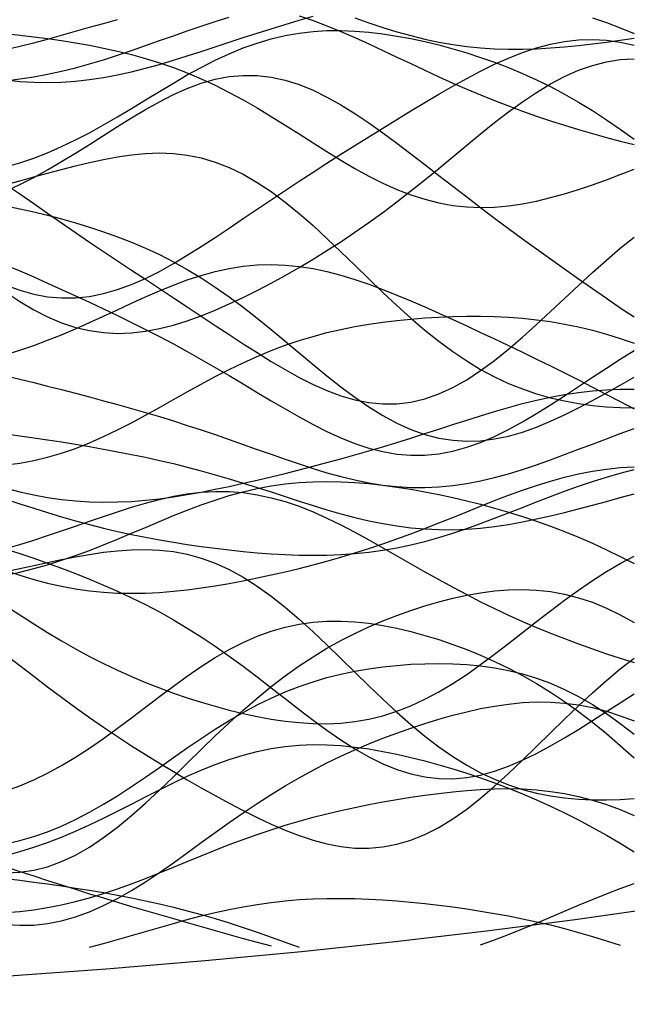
# Model space of a CAD drawing. Extents: x -15.9 to 15.9, y -4.2 to 4.2.
# Tile 10 of 14: x 5.4 to 8.7, y -4.2 to 1.1. Entities that reach past the tile are written whole.
import ezdxf

# ---------------------------------------------------------------- set-up
doc = ezdxf.new("R2010")
doc.units = 0

msp = doc.modelspace()

# ---------------------------------------------------------------- linework, layer by layer
at = {"layer": 'CNC'}
for points in [[(5.34117, 0.74659), (5.41587, 0.73902), (5.49057, 0.73446), (5.56527, 0.73307), (5.63998, 0.73493), (5.71468, 0.74003), (5.78938, 0.74832), (5.86408, 0.75962), (5.93878, 0.77373), (6.01348, 0.79038), (6.08819, 0.80924), (6.16289, 0.82996), (6.23759, 0.85217), (6.31229, 0.8755), (6.38699, 0.89959), (6.46169, 0.92409), (6.5364, 0.94871), (6.6111, 0.97318), (6.6858, 0.99727), (6.7605, 1.02084), (6.8352, 1.04376), (6.9099, 1.06597), (6.98461, 1.08744)], [(5.34117, 0.74217), (5.41587, 0.75183), (5.49057, 0.7636), (5.56527, 0.77759), (5.63998, 0.79383), (5.71468, 0.81225), (5.78938, 0.83274), (5.86408, 0.85508), (5.93878, 0.87901), (6.01348, 0.90419), (6.08819, 0.93025), (6.16289, 0.95679), (6.23759, 0.9834), (6.31229, 1.00968), (6.38699, 1.03522), (6.46169, 1.05968), (6.5364, 1.08275)], [(5.34117, 0.90896), (5.41587, 0.92687), (5.49057, 0.9457), (5.56527, 0.96543), (5.63998, 0.98592), (5.71468, 1.00695), (5.78938, 1.02822), (5.86408, 1.04936), (5.93878, 1.06995)], [(6.9099, 1.08915), (6.98461, 1.06435), (7.05931, 1.03654), (7.13401, 1.00617), (7.20871, 0.97374), (7.28341, 0.93978), (7.35811, 0.9048), (7.43282, 0.86928), (7.50752, 0.83368), (7.58222, 0.79839), (7.65692, 0.76375), (7.73162, 0.73002), (7.80632, 0.6974), (7.88103, 0.66602), (7.95573, 0.63595), (8.03043, 0.60718), (8.10513, 0.57971), (8.17983, 0.55345), (8.25453, 0.52836), (8.32924, 0.50437), (8.40394, 0.48142), (8.47864, 0.45951), (8.55334, 0.43865), (8.62804, 0.41894), (8.70274, 0.40049)], [(7.20871, 1.07822), (7.28341, 1.05209), (7.35811, 1.02739), (7.43282, 1.00449), (7.50752, 0.98372), (7.58222, 0.96533), (7.65692, 0.94952), (7.73162, 0.93643), (7.80632, 0.92609), (7.88103, 0.91851), (7.95573, 0.91362), (8.03043, 0.91127), (8.10513, 0.9113), (8.17983, 0.91351), (8.25453, 0.91766), (8.32924, 0.92352), (8.40394, 0.93085), (8.47864, 0.93943), (8.55334, 0.94908), (8.62804, 0.95962), (8.70274, 0.97092)], [(8.47864, 1.07876), (8.55334, 1.0532), (8.62804, 1.02537), (8.70274, 0.99548)], [(5.34117, 0.28079), (5.41587, 0.30287), (5.49057, 0.32834), (5.56527, 0.35731), (5.63998, 0.38975), (5.71468, 0.42552), (5.78938, 0.46431), (5.86408, 0.50569), (5.93878, 0.54913), (6.01348, 0.59399), (6.08819, 0.63956), (6.16289, 0.68511), (6.23759, 0.72986), (6.31229, 0.77308), (6.38699, 0.81404), (6.46169, 0.85212), (6.5364, 0.88677), (6.6111, 0.91753), (6.6858, 0.94407), (6.7605, 0.9662), (6.8352, 0.98381), (6.9099, 0.99694), (6.98461, 1.0057), (7.05931, 1.01032), (7.13401, 1.01106), (7.20871, 1.00823), (7.28341, 1.00218), (7.35811, 0.99322), (7.43282, 0.98167), (7.50752, 0.96777), (7.58222, 0.95172), (7.65692, 0.93366), (7.73162, 0.91363), (7.80632, 0.89162), (7.88103, 0.86755), (7.95573, 0.84129), (8.03043, 0.81265), (8.10513, 0.78147), (8.17983, 0.74755), (8.25453, 0.71075), (8.32924, 0.67096), (8.40394, 0.62815), (8.47864, 0.5824), (8.55334, 0.53387), (8.62804, 0.48284), (8.70274, 0.42971)], [(5.34117, 0.9944), (5.41587, 0.98679), (5.49057, 0.97802), (5.56527, 0.96818), (5.63998, 0.95728), (5.71468, 0.94525), (5.78938, 0.93196), (5.86408, 0.91722), (5.93878, 0.90081), (6.01348, 0.88244), (6.08819, 0.86185), (6.16289, 0.83878), (6.23759, 0.81298), (6.31229, 0.78428), (6.38699, 0.75256), (6.46169, 0.71782), (6.5364, 0.68013), (6.6111, 0.63968), (6.6858, 0.59678), (6.7605, 0.55184), (6.8352, 0.50538), (6.9099, 0.458), (6.98461, 0.41039), (7.05931, 0.36328), (7.13401, 0.31742), (7.20871, 0.27357), (7.28341, 0.23246), (7.35811, 0.19477), (7.43282, 0.1611), (7.50752, 0.13197), (7.58222, 0.10778), (7.65692, 0.08879), (7.73162, 0.07515), (7.80632, 0.06688), (7.88103, 0.06387), (7.95573, 0.06589), (8.03043, 0.07262), (8.10513, 0.08364), (8.17983, 0.0985), (8.25453, 0.11669), (8.32924, 0.13768), (8.40394, 0.16098), (8.47864, 0.1861), (8.55334, 0.21261), (8.62804, 0.24014), (8.70274, 0.26841)], [(5.34117, -0.35207), (5.41587, -0.37915), (5.49057, -0.39978), (5.56527, -0.41351), (5.63998, -0.42009), (5.71468, -0.4194), (5.78938, -0.41154), (5.86408, -0.39673), (5.93878, -0.37538), (6.01348, -0.34801), (6.08819, -0.31523), (6.16289, -0.27777), (6.23759, -0.23636), (6.31229, -0.19177), (6.38699, -0.14474), (6.46169, -0.09596), (6.5364, -0.04608), (6.6111, 0.00438), (6.6858, 0.05496), (6.7605, 0.10534), (6.8352, 0.15527), (6.9099, 0.20462), (6.98461, 0.25335), (7.05931, 0.30146), (7.13401, 0.34902), (7.20871, 0.3961), (7.28341, 0.44279), (7.35811, 0.48913), (7.43282, 0.53511), (7.50752, 0.58068), (7.58222, 0.62566), (7.65692, 0.66983), (7.73162, 0.71282), (7.80632, 0.75423), (7.88103, 0.79354), (7.95573, 0.83019), (8.03043, 0.86357), (8.10513, 0.89306), (8.17983, 0.91806), (8.25453, 0.938), (8.32924, 0.9524), (8.40394, 0.96086), (8.47864, 0.96312), (8.55334, 0.95904), (8.62804, 0.94866), (8.70274, 0.93215)], [(5.34117, -0.38961), (5.41587, -0.43922), (5.49057, -0.48337), (5.56527, -0.5214), (5.63998, -0.55285), (5.71468, -0.57743), (5.78938, -0.59501), (5.86408, -0.60563), (5.93878, -0.60949), (6.01348, -0.60692), (6.08819, -0.59836), (6.16289, -0.58434), (6.23759, -0.56542), (6.31229, -0.54219), (6.38699, -0.51522), (6.46169, -0.48506), (6.5364, -0.45216), (6.6111, -0.41693), (6.6858, -0.37967), (6.7605, -0.34057), (6.8352, -0.29975), (6.9099, -0.25724), (6.98461, -0.21299), (7.05931, -0.16691), (7.13401, -0.1189), (7.20871, -0.06885), (7.28341, -0.01668), (7.35811, 0.03762), (7.43282, 0.094), (7.50752, 0.15228), (7.58222, 0.2122), (7.65692, 0.27336), (7.73162, 0.33523), (7.80632, 0.39719), (7.88103, 0.45849), (7.95573, 0.51832), (8.03043, 0.57582), (8.10513, 0.63009), (8.17983, 0.68025), (8.25453, 0.72548), (8.32924, 0.765), (8.40394, 0.79818), (8.47864, 0.82451), (8.55334, 0.84365), (8.62804, 0.85542), (8.70274, 0.85986)], [(5.34117, 0.15149), (5.41587, 0.187), (5.49057, 0.2252), (5.56527, 0.26603), (5.63998, 0.30929), (5.71468, 0.3546), (5.78938, 0.40142), (5.86408, 0.44907), (5.93878, 0.49672), (6.01348, 0.54346), (6.08819, 0.58831), (6.16289, 0.63026), (6.23759, 0.66831), (6.31229, 0.70152), (6.38699, 0.72904), (6.46169, 0.75012), (6.5364, 0.7642), (6.6111, 0.77085), (6.6858, 0.76985), (6.7605, 0.76116), (6.8352, 0.74492), (6.9099, 0.72148), (6.98461, 0.6913), (7.05931, 0.655), (7.13401, 0.61329), (7.20871, 0.56696), (7.28341, 0.51682), (7.35811, 0.46369), (7.43282, 0.40836), (7.50752, 0.35153), (7.58222, 0.29386), (7.65692, 0.23586), (7.73162, 0.17796), (7.80632, 0.12046), (7.88103, 0.06356), (7.95573, 0.00735), (8.03043, -0.04816), (8.10513, -0.10302), (8.17983, -0.15729), (8.25453, -0.21106), (8.32924, -0.26439), (8.40394, -0.31728), (8.47864, -0.36967), (8.55334, -0.42139), (8.62804, -0.47219), (8.70274, -0.52169)], [(5.34117, 0.18699), (5.41587, 0.20738), (5.49057, 0.22773), (5.56527, 0.24797), (5.63998, 0.26787), (5.71468, 0.28711), (5.78938, 0.3052), (5.86408, 0.32158), (5.93878, 0.33557), (6.01348, 0.34645), (6.08819, 0.35347), (6.16289, 0.35588), (6.23759, 0.35299), (6.31229, 0.34416), (6.38699, 0.32888), (6.46169, 0.30679), (6.5364, 0.27767), (6.6111, 0.24151), (6.6858, 0.19847), (6.7605, 0.1489), (6.8352, 0.09333), (6.9099, 0.03248), (6.98461, -0.03281), (7.05931, -0.10158), (7.13401, -0.17278), (7.20871, -0.24533), (7.28341, -0.31812), (7.35811, -0.39011), (7.43282, -0.46028), (7.50752, -0.52773), (7.58222, -0.59169), (7.65692, -0.65152), (7.73162, -0.70674), (7.80632, -0.75701), (7.88103, -0.80216), (7.95573, -0.84216), (8.03043, -0.87711), (8.10513, -0.90719), (8.17983, -0.93267), (8.25453, -0.95387), (8.32924, -0.97112), (8.40394, -0.98474), (8.47864, -0.99501), (8.55334, -1.00214), (8.62804, -1.00628), (8.70274, -1.00748)], [(5.34117, 0.18684), (5.41587, 0.13645), (5.49057, 0.08516), (5.56527, 0.03347), (5.63998, -0.01823), (5.71468, -0.06967), (5.78938, -0.12068), (5.86408, -0.17119), (5.93878, -0.22121), (6.01348, -0.27084), (6.08819, -0.3202), (6.16289, -0.36943), (6.23759, -0.41867), (6.31229, -0.46799), (6.38699, -0.51741), (6.46169, -0.56685), (6.5364, -0.61613), (6.6111, -0.66494), (6.6858, -0.71283), (6.7605, -0.75927), (6.8352, -0.80359), (6.9099, -0.84503), (6.98461, -0.8828), (7.05931, -0.91603), (7.13401, -0.94388), (7.20871, -0.96556), (7.28341, -0.98031), (7.35811, -0.98752), (7.43282, -0.98671), (7.50752, -0.97755), (7.58222, -0.95992), (7.65692, -0.93389), (7.73162, -0.89974), (7.80632, -0.85793), (7.88103, -0.80911), (7.95573, -0.75412), (8.03043, -0.69389), (8.10513, -0.6295), (8.17983, -0.56206), (8.25453, -0.4927), (8.32924, -0.42257), (8.40394, -0.35273), (8.47864, -0.28416), (8.55334, -0.21772), (8.62804, -0.15414), (8.70274, -0.09396)], [(5.34117, 0.07282), (5.41587, 0.05761), (5.49057, 0.04078), (5.56527, 0.02247), (5.63998, 0.00274), (5.71468, -0.01846), (5.78938, -0.04125), (5.86408, -0.06585), (5.93878, -0.09252), (6.01348, -0.12158), (6.08819, -0.15336), (6.16289, -0.18816), (6.23759, -0.22627), (6.31229, -0.26789), (6.38699, -0.31313), (6.46169, -0.36198), (6.5364, -0.41431), (6.6111, -0.46983), (6.6858, -0.52812), (6.7605, -0.58859), (6.8352, -0.65054), (6.9099, -0.71315), (6.98461, -0.7755), (7.05931, -0.83661), (7.13401, -0.89549), (7.20871, -0.95111), (7.28341, -1.00254), (7.35811, -1.04887), (7.43282, -1.08932), (7.50752, -1.12326), (7.58222, -1.15019), (7.65692, -1.16979), (7.73162, -1.18192), (7.80632, -1.18662), (7.88103, -1.18409), (7.95573, -1.1747), (8.03043, -1.15894), (8.10513, -1.13744), (8.17983, -1.11089), (8.25453, -1.08002), (8.32924, -1.04558), (8.40394, -1.00833), (8.47864, -0.96895), (8.55334, -0.92808), (8.62804, -0.88624), (8.70274, -0.84387)], [(5.34117, -0.7228), (5.41587, -0.6995), (5.49057, -0.67401), (5.56527, -0.64635), (5.63998, -0.61661), (5.71468, -0.58502), (5.78938, -0.55193), (5.86408, -0.51776), (5.93878, -0.48306), (6.01348, -0.44842), (6.08819, -0.4145), (6.16289, -0.38196), (6.23759, -0.35149), (6.31229, -0.32373), (6.38699, -0.29927), (6.46169, -0.27864), (6.5364, -0.26226), (6.6111, -0.25045), (6.6858, -0.24341), (6.7605, -0.24124), (6.8352, -0.2439), (6.9099, -0.25123), (6.98461, -0.26299), (7.05931, -0.27886), (7.13401, -0.29842), (7.20871, -0.32125), (7.28341, -0.34687), (7.35811, -0.37482), (7.43282, -0.40465), (7.50752, -0.43597), (7.58222, -0.4684), (7.65692, -0.50167), (7.73162, -0.53554), (7.80632, -0.56988), (7.88103, -0.60458), (7.95573, -0.63962), (8.03043, -0.67502), (8.10513, -0.71082), (8.17983, -0.74709), (8.25453, -0.78387), (8.32924, -0.8212), (8.40394, -0.85907), (8.47864, -0.89739), (8.55334, -0.93604), (8.62804, -0.9748), (8.70274, -1.01336)], [(5.34117, -0.24416), (5.41587, -0.2752), (5.49057, -0.30741), (5.56527, -0.34051), (5.63998, -0.37427), (5.71468, -0.40857), (5.78938, -0.44333), (5.86408, -0.47859), (5.93878, -0.51443), (6.01348, -0.55096), (6.08819, -0.58832), (6.16289, -0.62668), (6.23759, -0.66615), (6.31229, -0.70681), (6.38699, -0.74868), (6.46169, -0.79168), (6.5364, -0.83566), (6.6111, -0.88033), (6.6858, -0.92533), (6.7605, -0.97015), (6.8352, -1.01424), (6.9099, -1.05691), (6.98461, -1.09746), (7.05931, -1.13514), (7.13401, -1.16917), (7.20871, -1.19884), (7.28341, -1.22345), (7.35811, -1.2424), (7.43282, -1.25519), (7.50752, -1.26147), (7.58222, -1.261), (7.65692, -1.25373), (7.73162, -1.23975), (7.80632, -1.21931), (7.88103, -1.19283), (7.95573, -1.16083), (8.03043, -1.12397), (8.10513, -1.08299), (8.17983, -1.03868), (8.25453, -0.99189), (8.32924, -0.94342), (8.40394, -0.89408), (8.47864, -0.8446), (8.55334, -0.79565), (8.62804, -0.74777), (8.70274, -0.70141)], [(5.34117, -1.3124), (5.41587, -1.30348), (5.49057, -1.29028), (5.56527, -1.27274), (5.63998, -1.25094), (5.71468, -1.22504), (5.78938, -1.19534), (5.86408, -1.16223), (5.93878, -1.12616), (6.01348, -1.08768), (6.08819, -1.0474), (6.16289, -1.00593), (6.23759, -0.96393), (6.31229, -0.92203), (6.38699, -0.88081), (6.46169, -0.84084), (6.5364, -0.80258), (6.6111, -0.76645), (6.6858, -0.73276), (6.7605, -0.70173), (6.8352, -0.67349), (6.9099, -0.64809), (6.98461, -0.62549), (7.05931, -0.60559), (7.13401, -0.58824), (7.20871, -0.57326), (7.28341, -0.56044), (7.35811, -0.54959), (7.43282, -0.54052), (7.50752, -0.53307), (7.58222, -0.52714), (7.65692, -0.52264), (7.73162, -0.51959), (7.80632, -0.51801), (7.88103, -0.518), (7.95573, -0.51969), (8.03043, -0.52325), (8.10513, -0.52885), (8.17983, -0.53667), (8.25453, -0.54689), (8.32924, -0.55964), (8.40394, -0.57501), (8.47864, -0.59303), (8.55334, -0.61366), (8.62804, -0.6368), (8.70274, -0.66225)], [(5.34117, -0.8374), (5.41587, -0.85481), (5.49057, -0.87293), (5.56527, -0.89159), (5.63998, -0.91068), (5.71468, -0.93011), (5.78938, -0.94988), (5.86408, -0.96998), (5.93878, -0.99048), (6.01348, -1.01145), (6.08819, -1.03298), (6.16289, -1.05516), (6.23759, -1.07806), (6.31229, -1.10173), (6.38699, -1.12619), (6.46169, -1.15139), (6.5364, -1.17724), (6.6111, -1.20357), (6.6858, -1.23016), (6.7605, -1.25674), (6.8352, -1.28295), (6.9099, -1.30841), (6.98461, -1.3327), (7.05931, -1.35538), (7.13401, -1.37599), (7.20871, -1.3941), (7.28341, -1.40931), (7.35811, -1.42126), (7.43282, -1.42964), (7.50752, -1.43425), (7.58222, -1.43494), (7.65692, -1.43167), (7.73162, -1.42448), (7.80632, -1.41352), (7.88103, -1.39901), (7.95573, -1.38125), (8.03043, -1.36062), (8.10513, -1.33754), (8.17983, -1.31247), (8.25453, -1.28589), (8.32924, -1.25826), (8.40394, -1.23006), (8.47864, -1.20169), (8.55334, -1.17356), (8.62804, -1.14596), (8.70274, -1.11917)], [(5.34117, -1.43877), (5.41587, -1.45742), (5.49057, -1.47368), (5.56527, -1.48729), (5.63998, -1.49808), (5.71468, -1.50594), (5.78938, -1.51084), (5.86408, -1.51282), (5.93878, -1.51197), (6.01348, -1.50845), (6.08819, -1.50247), (6.16289, -1.49424), (6.23759, -1.48404), (6.31229, -1.47212), (6.38699, -1.45873), (6.46169, -1.44413), (6.5364, -1.42851), (6.6111, -1.41207), (6.6858, -1.39494), (6.7605, -1.37722), (6.8352, -1.35898), (6.9099, -1.34025), (6.98461, -1.321), (7.05931, -1.30124), (7.13401, -1.2809), (7.20871, -1.25997), (7.28341, -1.2384), (7.35811, -1.2162), (7.43282, -1.19339), (7.50752, -1.17003), (7.58222, -1.14623), (7.65692, -1.12214), (7.73162, -1.09796), (7.80632, -1.07394), (7.88103, -1.05037), (7.95573, -1.02755), (8.03043, -1.00583), (8.10513, -0.98555), (8.17983, -0.96706), (8.25453, -0.95066), (8.32924, -0.93665), (8.40394, -0.92526), (8.47864, -0.9167), (8.55334, -0.91107), (8.62804, -0.90843), (8.70274, -0.90874)], [(5.34117, -1.1479), (5.41587, -1.15772), (5.49057, -1.16821), (5.56527, -1.17927), (5.63998, -1.19087), (5.71468, -1.20297), (5.78938, -1.21559), (5.86408, -1.22881), (5.93878, -1.24268), (6.01348, -1.25731), (6.08819, -1.2728), (6.16289, -1.28926), (6.23759, -1.30677), (6.31229, -1.32539), (6.38699, -1.34515), (6.46169, -1.36603), (6.5364, -1.38795), (6.6111, -1.41079), (6.6858, -1.43436), (6.7605, -1.45842), (6.8352, -1.48268), (6.9099, -1.50681), (6.98461, -1.53044), (7.05931, -1.55317), (7.13401, -1.57462), (7.20871, -1.59438), (7.28341, -1.61208), (7.35811, -1.6274), (7.43282, -1.64003), (7.50752, -1.64975), (7.58222, -1.65639), (7.65692, -1.65987), (7.73162, -1.66015), (7.80632, -1.65731), (7.88103, -1.65147), (7.95573, -1.64282), (8.03043, -1.63162), (8.10513, -1.61816), (8.17983, -1.60277), (8.25453, -1.58579), (8.32924, -1.56757), (8.40394, -1.54845), (8.47864, -1.52875), (8.55334, -1.50876), (8.62804, -1.48871), (8.70274, -1.46881)], [(5.34117, -1.87915), (5.41587, -1.90389), (5.49057, -1.92627), (5.56527, -1.94598), (5.63998, -1.96278), (5.71468, -1.97653), (5.78938, -1.98716), (5.86408, -1.99465), (5.93878, -1.99909), (6.01348, -2.0006), (6.08819, -1.99938), (6.16289, -1.99563), (6.23759, -1.9896), (6.31229, -1.98155), (6.38699, -1.97171), (6.46169, -1.9603), (6.5364, -1.94754), (6.6111, -1.93356), (6.6858, -1.9185), (6.7605, -1.90242), (6.8352, -1.88536), (6.9099, -1.8673), (6.98461, -1.84822), (7.05931, -1.82806), (7.13401, -1.80676), (7.20871, -1.78425), (7.28341, -1.76049), (7.35811, -1.73547), (7.43282, -1.70923), (7.50752, -1.68182), (7.58222, -1.6534), (7.65692, -1.62416), (7.73162, -1.59433), (7.80632, -1.56424), (7.88103, -1.53424), (7.95573, -1.50473), (8.03043, -1.47613), (8.10513, -1.44888), (8.17983, -1.42341), (8.25453, -1.40012), (8.32924, -1.37941), (8.40394, -1.36158), (8.47864, -1.34691), (8.55334, -1.33557), (8.62804, -1.32766), (8.70274, -1.32319)], [(5.34117, -1.49673), (5.41587, -1.52134), (5.49057, -1.54547), (5.56527, -1.56888), (5.63998, -1.59134), (5.71468, -1.61269), (5.78938, -1.63283), (5.86408, -1.65169), (5.93878, -1.66925), (6.01348, -1.68554), (6.08819, -1.70059), (6.16289, -1.71449), (6.23759, -1.72729), (6.31229, -1.73906), (6.38699, -1.74985), (6.46169, -1.7597), (6.5364, -1.7686), (6.6111, -1.7765), (6.6858, -1.78333), (6.7605, -1.78897), (6.8352, -1.79327), (6.9099, -1.79606), (6.98461, -1.79713), (7.05931, -1.79628), (7.13401, -1.79331), (7.20871, -1.78803), (7.28341, -1.78027), (7.35811, -1.76993), (7.43282, -1.75692), (7.50752, -1.74124), (7.58222, -1.72295), (7.65692, -1.70218), (7.73162, -1.67912), (7.80632, -1.65404), (7.88103, -1.62726), (7.95573, -1.59916), (8.03043, -1.57015), (8.10513, -1.54069), (8.17983, -1.51122), (8.25453, -1.4822), (8.32924, -1.45407), (8.40394, -1.42722), (8.47864, -1.40202), (8.55334, -1.37875), (8.62804, -1.35766), (8.70274, -1.33888)], [(5.34117, -1.90288), (5.41587, -1.88672), (5.49057, -1.86823), (5.56527, -1.84734), (5.63998, -1.82407), (5.71468, -1.79856), (5.78938, -1.77101), (5.86408, -1.74174), (5.93878, -1.71114), (6.01348, -1.67965), (6.08819, -1.64779), (6.16289, -1.61608), (6.23759, -1.58506), (6.31229, -1.55527), (6.38699, -1.5272), (6.46169, -1.50131), (6.5364, -1.47797), (6.6111, -1.45751), (6.6858, -1.44014), (6.7605, -1.42602), (6.8352, -1.41519), (6.9099, -1.40763), (6.98461, -1.40324), (7.05931, -1.40185), (7.13401, -1.40327), (7.20871, -1.40726), (7.28341, -1.41356), (7.35811, -1.42193), (7.43282, -1.43214), (7.50752, -1.44399), (7.58222, -1.45732), (7.65692, -1.47202), (7.73162, -1.48804), (7.80632, -1.50537), (7.88103, -1.52404), (7.95573, -1.54414), (8.03043, -1.56577), (8.10513, -1.58904), (8.17983, -1.61406), (8.25453, -1.64094), (8.32924, -1.66974), (8.40394, -1.70045), (8.47864, -1.73304), (8.55334, -1.76738), (8.62804, -1.80326), (8.70274, -1.84041)], [(5.34117, -1.76106), (5.41587, -1.73923), (5.49057, -1.71624), (5.56527, -1.69214), (5.63998, -1.66708), (5.71468, -1.64135), (5.78938, -1.61528), (5.86408, -1.58934), (5.93878, -1.56405), (6.01348, -1.54), (6.08819, -1.51781), (6.16289, -1.49809), (6.23759, -1.48147), (6.31229, -1.46851), (6.38699, -1.45971), (6.46169, -1.4555), (6.5364, -1.45617), (6.6111, -1.46192), (6.6858, -1.47282), (6.7605, -1.48881), (6.8352, -1.50969), (6.9099, -1.53516), (6.98461, -1.56482), (7.05931, -1.59816), (7.13401, -1.63463), (7.20871, -1.67362), (7.28341, -1.7145), (7.35811, -1.75666), (7.43282, -1.79952), (7.50752, -1.84251), (7.58222, -1.88517), (7.65692, -1.9271), (7.73162, -1.96796), (7.80632, -2.00752), (7.88103, -2.04563), (7.95573, -2.08221), (8.03043, -2.11724), (8.10513, -2.15077), (8.17983, -2.18285), (8.25453, -2.21357), (8.32924, -2.243), (8.40394, -2.2712), (8.47864, -2.29818), (8.55334, -2.32391), (8.62804, -2.34829), (8.70274, -2.37115)], [(5.34117, -1.76424), (5.41587, -1.78748), (5.49057, -1.81232), (5.56527, -1.83856), (5.63998, -1.86606), (5.71468, -1.8948), (5.78938, -1.92481), (5.86408, -1.95623), (5.93878, -1.98926), (6.01348, -2.02412), (6.08819, -2.06108), (6.16289, -2.10038), (6.23759, -2.14222), (6.31229, -2.18676), (6.38699, -2.23405), (6.46169, -2.28406), (6.5364, -2.3366), (6.6111, -2.39137), (6.6858, -2.44793), (6.7605, -2.5057), (6.8352, -2.56399), (6.9099, -2.62198), (6.98461, -2.67881), (7.05931, -2.73352), (7.13401, -2.78518), (7.20871, -2.83282), (7.28341, -2.87557), (7.35811, -2.9126), (7.43282, -2.94323), (7.50752, -2.9669), (7.58222, -2.9832), (7.65692, -2.99191), (7.73162, -2.99299), (7.80632, -2.98658), (7.88103, -2.97298), (7.95573, -2.95265), (8.03043, -2.92619), (8.10513, -2.8943), (8.17983, -2.85777), (8.25453, -2.81742), (8.32924, -2.77407), (8.40394, -2.72854), (8.47864, -2.68159), (8.55334, -2.63391), (8.62804, -2.58606), (8.70274, -2.53854)], [(5.34117, -1.88475), (5.41587, -1.86794), (5.49057, -1.85149), (5.56527, -1.83547), (5.63998, -1.82006), (5.71468, -1.80559), (5.78938, -1.79249), (5.86408, -1.78131), (5.93878, -1.77268), (6.01348, -1.76728), (6.08819, -1.76582), (6.16289, -1.76899), (6.23759, -1.77745), (6.31229, -1.79176), (6.38699, -1.81239), (6.46169, -1.83966), (6.5364, -1.87371), (6.6111, -1.91452), (6.6858, -1.96188), (6.7605, -2.01538), (6.8352, -2.07444), (6.9099, -2.13832), (6.98461, -2.20614), (7.05931, -2.2769), (7.13401, -2.34953), (7.20871, -2.42293), (7.28341, -2.49598), (7.35811, -2.56761), (7.43282, -2.63682), (7.50752, -2.70271), (7.58222, -2.76452), (7.65692, -2.82161), (7.73162, -2.87352), (7.80632, -2.91995), (7.88103, -2.96076), (7.95573, -2.99596), (8.03043, -3.02567), (8.10513, -3.05013), (8.17983, -3.06967), (8.25453, -3.08464), (8.32924, -3.09544), (8.40394, -3.10244), (8.47864, -3.10598), (8.55334, -3.10633), (8.62804, -3.10371), (8.70274, -3.09822)], [(5.34117, -2.06715), (5.41587, -2.11572), (5.49057, -2.16354), (5.56527, -2.2101), (5.63998, -2.25497), (5.71468, -2.29784), (5.78938, -2.3385), (5.86408, -2.37683), (5.93878, -2.41278), (6.01348, -2.44639), (6.08819, -2.47775), (6.16289, -2.50699), (6.23759, -2.53424), (6.31229, -2.5596), (6.38699, -2.58319), (6.46169, -2.60502), (6.5364, -2.62508), (6.6111, -2.64327), (6.6858, -2.65941), (6.7605, -2.67324), (6.8352, -2.68444), (6.9099, -2.69264), (6.98461, -2.69742), (7.05931, -2.69833), (7.13401, -2.69495), (7.20871, -2.68689), (7.28341, -2.67379), (7.35811, -2.65541), (7.43282, -2.63157), (7.50752, -2.60226), (7.58222, -2.56756), (7.65692, -2.52771), (7.73162, -2.4831), (7.80632, -2.43424), (7.88103, -2.38177), (7.95573, -2.32643), (8.03043, -2.26906), (8.10513, -2.21054), (8.17983, -2.15179), (8.25453, -2.09371), (8.32924, -2.03717), (8.40394, -1.98299), (8.47864, -1.93188), (8.55334, -1.88444), (8.62804, -1.84116), (8.70274, -1.80235)], [(5.34117, -3.49596), (5.41587, -3.4934), (5.49057, -3.48276), (5.56527, -3.46383), (5.63998, -3.43661), (5.71468, -3.40131), (5.78938, -3.35832), (5.86408, -3.30824), (5.93878, -3.25183), (6.01348, -3.18999), (6.08819, -3.12372), (6.16289, -3.05411), (6.23759, -2.98226), (6.31229, -2.90929), (6.38699, -2.83625), (6.46169, -2.76412), (6.5364, -2.69378), (6.6111, -2.62597), (6.6858, -2.56128), (6.7605, -2.50016), (6.8352, -2.44288), (6.9099, -2.3896), (6.98461, -2.34031), (7.05931, -2.29493), (7.13401, -2.25326), (7.20871, -2.21508), (7.28341, -2.18011), (7.35811, -2.1481), (7.43282, -2.11884), (7.50752, -2.09217), (7.58222, -2.06799), (7.65692, -2.04631), (7.73162, -2.02724), (7.80632, -2.01097), (7.88103, -1.99778), (7.95573, -1.98803), (8.03043, -1.98211), (8.10513, -1.98046), (8.17983, -1.98349), (8.25453, -1.99158), (8.32924, -2.00504), (8.40394, -2.02411), (8.47864, -2.04889), (8.55334, -2.07933), (8.62804, -2.11526), (8.70274, -2.15634)], [(5.34117, -3.05809), (5.41587, -3.0304), (5.49057, -2.99849), (5.56527, -2.96223), (5.63998, -2.92164), (5.71468, -2.87692), (5.78938, -2.82845), (5.86408, -2.77675), (5.93878, -2.72252), (6.01348, -2.66653), (6.08819, -2.60967), (6.16289, -2.55287), (6.23759, -2.49709), (6.31229, -2.44326), (6.38699, -2.39227), (6.46169, -2.3449), (6.5364, -2.30185), (6.6111, -2.26368), (6.6858, -2.23079), (6.7605, -2.20345), (6.8352, -2.18176), (6.9099, -2.1657), (6.98461, -2.1551), (7.05931, -2.1497), (7.13401, -2.14915), (7.20871, -2.15307), (7.28341, -2.16102), (7.35811, -2.1726), (7.43282, -2.18743), (7.50752, -2.20519), (7.58222, -2.22562), (7.65692, -2.24856), (7.73162, -2.27395), (7.80632, -2.30178), (7.88103, -2.33218), (7.95573, -2.36529), (8.03043, -2.40132), (8.10513, -2.44052), (8.17983, -2.4831), (8.25453, -2.52924), (8.32924, -2.57908), (8.40394, -2.63264), (8.47864, -2.68984), (8.55334, -2.75047), (8.62804, -2.81417), (8.70274, -2.88045)], [(5.34117, -2.33011), (5.41587, -2.38711), (5.49057, -2.44431), (5.56527, -2.50113), (5.63998, -2.55712), (5.71468, -2.61192), (5.78938, -2.66531), (5.86408, -2.71715), (5.93878, -2.76744), (6.01348, -2.81621), (6.08819, -2.86359), (6.16289, -2.90969), (6.23759, -2.95465), (6.31229, -2.99856), (6.38699, -3.04147), (6.46169, -3.08333), (6.5364, -3.12401), (6.6111, -3.16326), (6.6858, -3.20072), (6.7605, -3.23592), (6.8352, -3.2683), (6.9099, -3.2972), (6.98461, -3.32192), (7.05931, -3.34173), (7.13401, -3.3559), (7.20871, -3.36375), (7.28341, -3.36467), (7.35811, -3.35817), (7.43282, -3.34387), (7.50752, -3.32159), (7.58222, -3.29132), (7.65692, -3.25323), (7.73162, -3.20771), (7.80632, -3.15533), (7.88103, -3.09683), (7.95573, -3.0331), (8.03043, -2.96518), (8.10513, -2.89417), (8.17983, -2.82123), (8.25453, -2.74755), (8.32924, -2.67426), (8.40394, -2.60245), (8.47864, -2.5331), (8.55334, -2.46705), (8.62804, -2.40498), (8.70274, -2.34741)], [(5.34117, -3.34047), (5.41587, -3.32337), (5.49057, -3.30204), (5.56527, -3.27627), (5.63998, -3.24598), (5.71468, -3.21126), (5.78938, -3.17234), (5.86408, -3.1296), (5.93878, -3.08356), (6.01348, -3.03485), (6.08819, -2.98417), (6.16289, -2.9323), (6.23759, -2.88003), (6.31229, -2.82815), (6.38699, -2.77741), (6.46169, -2.72849), (6.5364, -2.68201), (6.6111, -2.63845), (6.6858, -2.59819), (6.7605, -2.5615), (6.8352, -2.52851), (6.9099, -2.49926), (6.98461, -2.47367), (7.05931, -2.45159), (7.13401, -2.43282), (7.20871, -2.41713), (7.28341, -2.40426), (7.35811, -2.394), (7.43282, -2.38617), (7.50752, -2.38065), (7.58222, -2.3774), (7.65692, -2.37646), (7.73162, -2.37797), (7.80632, -2.38214), (7.88103, -2.38926), (7.95573, -2.39969), (8.03043, -2.41379), (8.10513, -2.43198), (8.17983, -2.45463), (8.25453, -2.48208), (8.32924, -2.51457), (8.40394, -2.55229), (8.47864, -2.59526), (8.55334, -2.64339), (8.62804, -2.69642), (8.70274, -2.75396)], [(5.34117, -3.77261), (5.41587, -3.77732), (5.49057, -3.77578), (5.56527, -3.76776), (5.63998, -3.7532), (5.71468, -3.7322), (5.78938, -3.70502), (5.86408, -3.67204), (5.93878, -3.63381), (6.01348, -3.59096), (6.08819, -3.54424), (6.16289, -3.49443), (6.23759, -3.44235), (6.31229, -3.38882), (6.38699, -3.33464), (6.46169, -3.28054), (6.5364, -3.22719), (6.6111, -3.17514), (6.6858, -3.12487), (6.7605, -3.0767), (6.8352, -3.03088), (6.9099, -2.98752), (6.98461, -2.94667), (7.05931, -2.90827), (7.13401, -2.87221), (7.20871, -2.83835), (7.28341, -2.80654), (7.35811, -2.77662), (7.43282, -2.74848), (7.50752, -2.72205), (7.58222, -2.69731), (7.65692, -2.67433), (7.73162, -2.65324), (7.80632, -2.63427), (7.88103, -2.61767), (7.95573, -2.60379), (8.03043, -2.59299), (8.10513, -2.58564), (8.17983, -2.58212), (8.25453, -2.58278), (8.32924, -2.58788), (8.40394, -2.59765), (8.47864, -2.61219), (8.55334, -2.63151), (8.62804, -2.65547), (8.70274, -2.68383)], [(5.34117, -3.4036), (5.41587, -3.38314), (5.49057, -3.35991), (5.56527, -3.33386), (5.63998, -3.30502), (5.71468, -3.27355), (5.78938, -3.23974), (5.86408, -3.20397), (5.93878, -3.16672), (6.01348, -3.12856), (6.08819, -3.09011), (6.16289, -3.05202), (6.23759, -3.01496), (6.31229, -2.97958), (6.38699, -2.94649), (6.46169, -2.91623), (6.5364, -2.88928), (6.6111, -2.866), (6.6858, -2.84668), (6.7605, -2.83146), (6.8352, -2.82042), (6.9099, -2.81349), (6.98461, -2.81055), (7.05931, -2.81138), (7.13401, -2.81571), (7.20871, -2.82324), (7.28341, -2.83363), (7.35811, -2.84656), (7.43282, -2.86173), (7.50752, -2.87887), (7.58222, -2.89775), (7.65692, -2.91824), (7.73162, -2.94022), (7.80632, -2.96367), (7.88103, -2.9886), (7.95573, -3.01511), (8.03043, -3.04328), (8.10513, -3.07324), (8.17983, -3.10512), (8.25453, -3.13901), (8.32924, -3.17497), (8.40394, -3.21302), (8.47864, -3.25308), (8.55334, -3.29499), (8.62804, -3.33852), (8.70274, -3.38331)], [(5.34117, -3.70952), (5.41587, -3.70326), (5.49057, -3.69436), (5.56527, -3.68266), (5.63998, -3.66808), (5.71468, -3.65062), (5.78938, -3.63038), (5.86408, -3.60757), (5.93878, -3.58244), (6.01348, -3.55535), (6.08819, -3.52667), (6.16289, -3.49684), (6.23759, -3.4663), (6.31229, -3.43549), (6.38699, -3.40483), (6.46169, -3.37471), (6.5364, -3.34547), (6.6111, -3.31739), (6.6858, -3.29068), (6.7605, -3.26547), (6.8352, -3.24186), (6.9099, -3.21984), (6.98461, -3.19939), (7.05931, -3.18043), (7.13401, -3.16285), (7.20871, -3.14653), (7.28341, -3.13137), (7.35811, -3.11726), (7.43282, -3.10416), (7.50752, -3.09205), (7.58222, -3.08097), (7.65692, -3.07102), (7.73162, -3.06236), (7.80632, -3.05521), (7.88103, -3.04983), (7.95573, -3.04653), (8.03043, -3.04563), (8.10513, -3.04746), (8.17983, -3.05234), (8.25453, -3.06058), (8.32924, -3.07242), (8.40394, -3.08803), (8.47864, -3.10751), (8.55334, -3.13087), (8.62804, -3.15803), (8.70274, -3.18877)], [(5.34117, -3.46486), (5.41587, -3.4886), (5.49057, -3.51264), (5.56527, -3.53676), (5.63998, -3.56077), (5.71468, -3.58453), (5.78938, -3.60795), (5.86408, -3.631), (5.93878, -3.65368), (6.01348, -3.67602), (6.08819, -3.69807), (6.16289, -3.7199), (6.23759, -3.74155), (6.31229, -3.76308), (6.38699, -3.78448), (6.46169, -3.80574), (6.5364, -3.82676), (6.6111, -3.84742), (6.6858, -3.86753), (6.7605, -3.88686)], [(5.34117, -3.52751), (5.41587, -3.53623), (5.49057, -3.54568), (5.56527, -3.55576), (5.63998, -3.56644), (5.71468, -3.57772), (5.78938, -3.58963), (5.86408, -3.60225), (5.93878, -3.61567), (6.01348, -3.63001), (6.08819, -3.64541), (6.16289, -3.66198), (6.23759, -3.67982), (6.31229, -3.69902), (6.38699, -3.7196), (6.46169, -3.74156), (6.5364, -3.76481), (6.6111, -3.78924), (6.6858, -3.81465), (6.7605, -3.84077), (6.8352, -3.86731), (6.9099, -3.8939)], [(7.88103, -3.88123), (7.95573, -3.85508), (8.03043, -3.82673), (8.10513, -3.79665), (8.17983, -3.76536), (8.25453, -3.73338), (8.32924, -3.70122), (8.40394, -3.66936), (8.47864, -3.63825), (8.55334, -3.60828), (8.62804, -3.57975), (8.70274, -3.55293)], [(5.78938, -3.89345), (5.86408, -3.87376), (5.93878, -3.85308), (6.01348, -3.83173), (6.08819, -3.81004), (6.16289, -3.78835), (6.23759, -3.76704), (6.31229, -3.74647), (6.38699, -3.72696), (6.46169, -3.70882), (6.5364, -3.69232), (6.6111, -3.67766), (6.6858, -3.66501), (6.7605, -3.65446), (6.8352, -3.64605), (6.9099, -3.63978), (6.98461, -3.63559), (7.05931, -3.63336), (7.13401, -3.63299), (7.20871, -3.6343), (7.28341, -3.63716), (7.35811, -3.64139), (7.43282, -3.64686), (7.50752, -3.65345), (7.58222, -3.66106), (7.65692, -3.66963), (7.73162, -3.67913), (7.80632, -3.68958), (7.88103, -3.70101), (7.95573, -3.71349), (8.03043, -3.7271), (8.10513, -3.74192), (8.17983, -3.75805), (8.25453, -3.77555), (8.32924, -3.79448), (8.40394, -3.81485), (8.47864, -3.83662), (8.55334, -3.85971), (8.62804, -3.884)], [(-2.33943, -4.17883), (-1.65885, -4.19059), (-0.92078, -4.19765), (0, -4.2), (0.92078, -4.19765), (1.65885, -4.19059), (2.33943, -4.17883), (2.98389, -4.16238), (3.60147, -4.14126), (4.19718, -4.11549), (4.77402, -4.08508), (5.33394, -4.05008), (5.87822, -4.01051), (6.40774, -3.9664), (6.92309, -3.9178), (7.42467, -3.86475), (7.91273, -3.8073), (8.38742, -3.7455), (8.84882, -3.6794)]]:
    msp.add_lwpolyline(points, dxfattribs=at)

doc.saveas('drawing.dxf')
